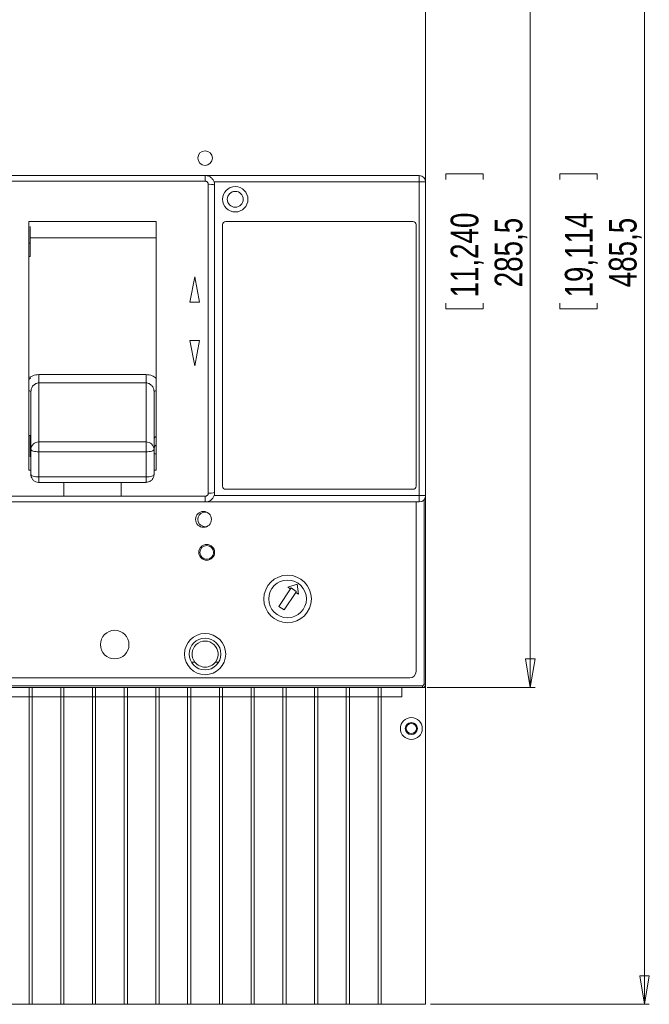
# Model space of a CAD drawing. Header units: millimetres. Extents: x 0 to 1189, y 0 to 841.
# Tile 7 of 16: x 534 to 666, y 427 to 634. Entities that reach past the tile are written whole.
import ezdxf

# ---------------------------------------------------------------- set-up
doc = ezdxf.new("R2010")
doc.units = ezdxf.units.MM
doc.styles.add('SLDTEXTSTYLE0', font='TXT', dxfattribs={"width": 0.75})
doc.dimstyles.new('SLDDIMSTYLE1', dxfattribs={"dimtxt": 5.820833, "dimasz": 6, "dimexe": 0, "dimexo": 0.0625, "dimgap": 1.455208, "dimtad": 2, "dimdec": 1, "dimlfac": 1.5, "dimrnd": 1e-09, "dimzin": 12, "dimdsep": 46, "dimtxsty": 'SLDTEXTSTYLE0', "dimblk1": 'CLOSED', "dimblk2": 'CLOSED', "dimsah": 1, "dimcen": 0.09, "dimadec": 0, "dimazin": 0, "dimtfac": 1, "dimtdec": 1, "dimtofl": 0, "dimtmove": 0, "dimatfit": 3, "dimldrblk": 'CLOSED', "dimfxl": 0, "dimtolj": 1, "dimtzin": 12, "dimarcsym": 0})

# ---------------------------------------------------------------- blocks, each defined once
blk = doc.blocks.new('_CLOSED')
at = {"color": 0, "linetype": 'ByBlock', "lineweight": -2}
for p, q in [((-1, 0.166667), (0, 0)), ((-1, 0.166667), (-1, -0.166667)), ((0, 0), (-1, -0.166667)), ((0, 0), (-1, 0))]:
    blk.add_line(p, q, dxfattribs=at)
blk = doc.blocks.new('*D6')
at = {"color": 7, "linetype": 'Continuous', "lineweight": 0}
for p, q in [((620.19, 683.77), (642.19, 683.77)), ((641.19, 493.44), (641.19, 683.77)), ((623.41, 601.45), (631.26, 601.45)), ((623.41, 601.45), (623.41, 600.27)), ((631.26, 601.45), (631.26, 600.27)), ((623.41, 573.09), (623.41, 574.27)), ((631.26, 573.09), (631.26, 574.27)), ((623.41, 573.09), (631.26, 573.09)), ((619.52, 493.44), (642.19, 493.44))]:
    blk.add_line(p, q, dxfattribs=at)
at = {"color": 7, "linetype": 'Continuous', "lineweight": 0, "xscale": 6, "yscale": 6}
for p, rotation in [((641.19, 683.77, 4.04), 90.0000000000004), ((641.19, 493.44, 4.04), 270.0000000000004)]:
    blk.add_blockref('_CLOSED', p, dxfattribs=dict(at, rotation=rotation))
at = {"color": 7, "linetype": 'Continuous', "lineweight": 0, "char_height": 5.821, "attachment_point": 1, "rotation": 90, "style": 'SLDTEXTSTYLE0'}
for s, insert in [('11,240', (624.45, 575.45)), ('285,5', (633.69, 577.6))]:
    blk.add_mtext(s, dxfattribs=dict(at, insert=insert))
blk = doc.blocks.new('*D7')
at = {"color": 7, "linetype": 'Continuous', "lineweight": 0}
for p, q in [((620.19, 750.44), (666.19, 750.44)), ((665.19, 750.44), (665.19, 426.77)), ((647.41, 601.45), (655.26, 601.45)), ((647.41, 601.45), (647.41, 600.27)), ((655.26, 601.45), (655.26, 600.27)), ((647.41, 573.09), (647.41, 574.27)), ((655.26, 573.09), (655.26, 574.27)), ((647.41, 573.09), (655.26, 573.09)), ((620.19, 426.77), (666.19, 426.77))]:
    blk.add_line(p, q, dxfattribs=at)
at = {"color": 7, "linetype": 'Continuous', "lineweight": 0, "xscale": 6, "yscale": 6}
for p, rotation in [((665.19, 750.44, 4.04), 90.0000000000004), ((665.19, 426.77, 4.04), 270.0000000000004)]:
    blk.add_blockref('_CLOSED', p, dxfattribs=dict(at, rotation=rotation))
at = {"color": 7, "linetype": 'Continuous', "lineweight": 0, "char_height": 5.821, "attachment_point": 1, "rotation": 90, "style": 'SLDTEXTSTYLE0'}
for s, insert in [('19,114', (648.45, 575.45)), ('485,5', (657.69, 577.6))]:
    blk.add_mtext(s, dxfattribs=dict(at, insert=insert))

msp = doc.modelspace()

# ---------------------------------------------------------------- linework, layer by layer
at = {"color": 7, "linetype": 'Continuous', "lineweight": 15}
for p, q in [((619.1892, 599.7729), (619.1892, 683.7729)), ((525.5225, 601.1063), (572.8558, 601.1063)), ((572.8558, 599.9174), (572.8558, 601.1063)), ((572.8558, 601.1063), (617.8558, 601.1063)), ((617.8558, 599.7729), (617.8558, 601.1063)), ((572.8558, 599.9174), (525.5225, 599.9174)), ((573.5225, 534.298), (573.5225, 599.2478)), ((617.8558, 599.7729), (574.7415, 599.7729)), ((574.8558, 599.1063), (574.8558, 534.4396)), ((617.8558, 533.7729), (617.8558, 599.7729)), ((617.8558, 599.7729), (619.1892, 599.7729)), ((619.1892, 599.7729), (619.1892, 533.7729)), ((535.7892, 591.4396), (562.5892, 591.4396)), ((535.7892, 591.4396), (535.7892, 539.1063)), ((536.1225, 586.873), (536.1225, 590.4073)), ((562.5892, 591.4396), (562.5892, 539.1063)), ((576.5225, 590.7729), (576.5225, 535.7729)), ((616.5225, 591.4396), (577.1892, 591.4396)), ((617.1892, 535.7729), (617.1892, 590.7729)), ((536.1225, 586.873), (535.7892, 586.873)), ((562.5892, 588.0242), (536.1225, 588.0242)), ((536.1225, 586.873), (536.1225, 584.109)), ((535.7892, 584.109), (536.1225, 584.109)), ((570.6625, 579.7729), (569.6625, 574.4396)), ((571.6625, 574.4396), (570.6625, 579.7729)), ((569.6625, 574.4396), (571.6625, 574.4396)), ((571.6625, 566.4396), (569.6625, 566.4396)), ((569.6625, 566.4396), (570.6625, 561.1063)), ((570.6625, 561.1063), (571.6625, 566.4396)), ((537.9225, 559.2404), (560.4558, 559.2404)), ((536.1628, 558.4947), (535.7892, 558.1808)), ((536.1628, 558.4947), (536.0438, 558.6678)), ((537.9225, 557.4813), (537.9225, 545.058)), ((560.4558, 557.4813), (537.9225, 557.4813)), ((560.4558, 557.4813), (560.4558, 545.058)), ((536.2558, 555.6432), (536.2558, 543.524)), ((562.1225, 555.6432), (562.1225, 543.524)), ((536.1225, 546.4368), (535.7892, 546.4368)), ((536.1225, 546.4368), (536.1225, 541.9263)), ((536.2558, 545.7321), (536.188, 545.8759)), ((537.9225, 545.058), (537.9225, 542.9948)), ((537.9225, 545.058), (560.4558, 545.058)), ((560.4558, 545.058), (560.4558, 542.9948)), ((562.1225, 545.7321), (562.1904, 545.8759)), ((562.2494, 546.0011), (562.5892, 546.2155)), ((536.2558, 543.9477), (536.1225, 544.0252)), ((536.2558, 543.524), (536.2558, 538.2276)), ((537.9225, 542.9948), (560.4558, 542.9948)), ((537.9225, 537.6985), (537.9225, 542.9948)), ((560.4558, 542.9948), (560.4558, 537.6985)), ((562.2689, 543.9659), (562.1225, 543.8988)), ((562.1225, 543.524), (562.1225, 538.2276)), ((562.1544, 544.1219), (562.5892, 544.4367)), ((562.1544, 544.1219), (562.2689, 543.9659)), ((536.2558, 542.5673), (536.1225, 542.5673)), ((562.5892, 542.5673), (562.1225, 542.5673)), ((535.7892, 539.1063), (536.2558, 539.1063)), ((562.1225, 539.1063), (562.5892, 539.1063)), ((560.4558, 537.6985), (537.9225, 537.6985)), ((537.9225, 537.6985), (537.9225, 536.561)), ((537.9225, 536.561), (560.4558, 536.561)), ((543.1892, 536.561), (543.1892, 533.6396)), ((555.1892, 533.6396), (555.1892, 536.561)), ((560.4558, 536.561), (560.4558, 537.6985)), ((577.1892, 535.1063), (616.5225, 535.1063)), ((525.5225, 533.6284), (572.8558, 533.6284)), ((572.8558, 532.4396), (525.5225, 532.4396)), ((543.1892, 533.6396), (555.1892, 533.6396)), ((572.8558, 532.4396), (572.8558, 533.6284)), ((617.8558, 532.4396), (572.8558, 532.4396)), ((574.7415, 533.7729), (617.8558, 533.7729)), ((617.1892, 532.4396), (617.1892, 496.7729)), ((617.8558, 533.7729), (617.8558, 532.4396)), ((617.8558, 533.7729), (619.1892, 533.7729)), ((618.8558, 494.1063), (618.8558, 532.891)), ((619.1892, 533.7729), (619.1892, 494.1063)), ((590.776, 514.1567), (588.3548, 510.4508)), ((592.2032, 515.1223), (590.2179, 514.5213)), ((590.2179, 514.5213), (590.776, 514.1567)), ((590.776, 514.1567), (590.9073, 514.3576)), ((590.9073, 514.3576), (592.0235, 513.6284)), ((592.4503, 513.0628), (592.2032, 515.1223)), ((589.4711, 509.7216), (591.8922, 513.4274)), ((592.0235, 513.6284), (591.8922, 513.4274)), ((591.8922, 513.4274), (592.4503, 513.0628)), ((588.3548, 510.4508), (589.4711, 509.7216)), ((570.6894, 498.7729), (569.9691, 498.7729)), ((575.7426, 498.7729), (575.0222, 498.7729)), ((615.8558, 495.4396), (482.5225, 495.4396)), ((479.8558, 493.7729), (618.5225, 493.7729)), ((618.5225, 493.4396), (479.8558, 493.4396)), ((535.8558, 493.4396), (535.8558, 426.7729)), ((536.5225, 493.4396), (536.5225, 426.7729)), ((542.5225, 493.4396), (542.5225, 426.7729)), ((543.1892, 493.4396), (543.1892, 426.7729)), ((549.1892, 493.4396), (549.1892, 426.7729)), ((549.8558, 493.4396), (549.8558, 426.7729)), ((555.8558, 493.4396), (555.8558, 426.7729)), ((556.5225, 493.4396), (556.5225, 426.7729)), ((562.5225, 493.4396), (562.5225, 426.7729)), ((563.1892, 493.4396), (563.1892, 426.7729)), ((569.1892, 493.4396), (569.1892, 426.7729)), ((569.8558, 493.4396), (569.8558, 426.7729)), ((575.8558, 493.4396), (575.8558, 426.7729)), ((576.5225, 493.4396), (576.5225, 426.7729)), ((582.5225, 493.4396), (582.5225, 426.7729)), ((583.1892, 493.4396), (583.1892, 426.7729)), ((589.1892, 493.4396), (589.1892, 426.7729)), ((589.8558, 493.4396), (589.8558, 426.7729)), ((595.8558, 493.4396), (595.8558, 426.7729)), ((596.5225, 493.4396), (596.5225, 426.7729)), ((602.5225, 493.4396), (602.5225, 426.7729)), ((603.1892, 493.4396), (603.1892, 426.7729)), ((609.1892, 493.4396), (609.1892, 426.7729)), ((609.8558, 493.4396), (609.8558, 426.7729)), ((614.1892, 493.4396), (614.1892, 491.4396)), ((618.5225, 493.4396), (618.5225, 493.7729)), ((619.1892, 493.4396), (618.5225, 493.4396)), ((618.5225, 493.4396), (619.1892, 493.4396)), ((619.1892, 494.1063), (618.8558, 494.1063)), ((619.1892, 493.4396), (619.1892, 494.1063)), ((619.1892, 493.4396), (619.1892, 426.7729)), ((614.1892, 491.4396), (484.8558, 491.4396)), ((535.8558, 426.7729), (529.8558, 426.7729)), ((535.8558, 426.7729), (536.5225, 426.7729)), ((542.5225, 426.7729), (536.5225, 426.7729)), ((542.5225, 426.7729), (543.1892, 426.7729)), ((549.1892, 426.7729), (543.1892, 426.7729)), ((549.1892, 426.7729), (549.8558, 426.7729)), ((555.8558, 426.7729), (549.8558, 426.7729)), ((555.8558, 426.7729), (556.5225, 426.7729)), ((562.5225, 426.7729), (556.5225, 426.7729)), ((562.5225, 426.7729), (563.1892, 426.7729)), ((569.1892, 426.7729), (563.1892, 426.7729)), ((569.1892, 426.7729), (569.8558, 426.7729)), ((575.8558, 426.7729), (569.8558, 426.7729)), ((575.8558, 426.7729), (576.5225, 426.7729)), ((582.5225, 426.7729), (576.5225, 426.7729)), ((582.5225, 426.7729), (583.1892, 426.7729)), ((589.1892, 426.7729), (583.1892, 426.7729)), ((589.1892, 426.7729), (589.8558, 426.7729)), ((595.8558, 426.7729), (589.8558, 426.7729)), ((595.8558, 426.7729), (596.5225, 426.7729)), ((602.5225, 426.7729), (596.5225, 426.7729)), ((602.5225, 426.7729), (603.1892, 426.7729)), ((609.1892, 426.7729), (603.1892, 426.7729)), ((609.1892, 426.7729), (609.8558, 426.7729)), ((619.1892, 426.7729), (609.8558, 426.7729))]:
    msp.add_line(p, q, dxfattribs=at)
at = {"color": 7, "linetype": 'Continuous', "lineweight": 15, "flags": 128}
for points in [[(536.2558, 543.524), (536.2879, 543.4208), (536.3827, 543.3215), (536.5367, 543.23), (536.744, 543.1498), (536.9966, 543.084), (537.2847, 543.0351), (537.5974, 543.005), (537.9225, 542.9948)], [(562.1225, 543.524), (562.0905, 543.4208), (561.9956, 543.3215), (561.8416, 543.23), (561.6343, 543.1498), (561.3818, 543.084), (561.0936, 543.0351), (560.781, 543.005), (560.4558, 542.9948)], [(536.2558, 538.2276), (536.2879, 538.1244), (536.3827, 538.0251), (536.5367, 537.9336), (536.744, 537.8535), (536.9966, 537.7876), (537.2847, 537.7387), (537.5974, 537.7086), (537.9225, 537.6985)], [(562.1225, 538.2276), (562.0905, 538.1244), (561.9956, 538.0251), (561.8416, 537.9336), (561.6343, 537.8535), (561.3818, 537.7876), (561.0936, 537.7387), (560.781, 537.7086), (560.4558, 537.6985)]]:
    msp.add_lwpolyline(points, dxfattribs=at)
at = {"color": 7, "linetype": 'Continuous', "lineweight": 15}
for centre, radius in [((572.8558, 604.7729), 1.5333), ((579.1892, 596.1063), 2.6667), ((579.1892, 596.1063), 1.6667), ((572.5225, 528.7729), 1.6667), ((573.1892, 521.8396), 1.6667), ((573.1892, 521.8396), 1.4454), ((590.1892, 512.0396), 5), ((590.1892, 512.0396), 3.9667), ((553.8558, 502.4396), 3), ((572.8558, 500.4396), 4.3333), ((572.8558, 500.4396), 3.3333), ((616.1892, 484.7729), 2.3), ((616.1892, 484.7729), 1.2667), ((616.1892, 484.7729), 1.0667)]:
    msp.add_circle(centre, radius, dxfattribs=at)
for centre, radius, start, end in [((617.8558, 599.7729), 1.3333, 0, 90), ((573.8521, 596.0025), 3.2621, 72.078872, 95.798597), ((577.1892, 590.7729), 0.6667, 90, 180), ((616.5225, 590.7729), 0.6667, 0, 90), ((537.8588, 543.4548), 1.6045, 87.725315, 177.529337), ((560.5195, 543.4548), 1.6045, 2.470663, 92.274685), ((573.852, 537.5441), 3.2628, 264.204078, 287.918454), ((577.1892, 535.7729), 0.6667, 180, 270), ((616.5225, 535.7729), 0.6667, 270, 0), ((617.8558, 533.7729), 1.3333, 270, 0), ((572.8558, 528.7729), 1.5333, 72.019284, 287.980718), ((572.8558, 500.4396), 2.7333, 322.428131, 217.571869), ((572.8558, 500.4396), 2.7333, 217.571869, 322.428131), ((615.8558, 496.7729), 1.3333, 270, 0), ((618.5225, 494.1063), 0.6667, 270, 0), ((618.5225, 494.1063), 0.3333, 270, 0)]:
    msp.add_arc(centre, radius, start, end, dxfattribs=at)
for points, knots in [([(572.8558, 601.1063), (572.9995, 601.097), (573.3676, 601.0734), (573.9291, 600.8378), (574.4407, 600.3858), (574.7889, 599.7841), (574.8335, 599.3321), (574.8558, 599.1063)], [0, 0, 0, 0, 0.13758969, 0.35251386, 0.56829425, 0.78426406, 1, 1, 1, 1]), ([(573.5225, 599.2478), (573.5151, 599.3234), (573.5002, 599.4746), (573.3843, 599.6759), (573.2139, 599.8274), (573.0265, 599.9064), (572.9037, 599.9143), (572.8558, 599.9174)], [0, 0, 0, 0, 0.21668889, 0.43319613, 0.64885722, 0.86305091, 1, 1, 1, 1]), ([(536.0438, 558.6678), (536.2431, 558.7871), (536.8146, 559.1292), (537.4856, 559.1966), (537.9225, 559.2404)], [0, 0, 0, 0, 0.34878559, 1, 1, 1, 1]), ([(537.9225, 557.4813), (537.9225, 557.568), (537.9225, 557.7414), (537.9225, 558.1787), (537.9225, 558.6944), (537.9225, 559.0584), (537.9225, 559.2404)], [0, 0, 0, 0, 0.25000207, 0.50000177, 0.75000048, 1, 1, 1, 1]), ([(560.4558, 557.4813), (560.4558, 557.568), (560.4558, 557.7414), (560.4558, 558.1787), (560.4558, 558.6944), (560.4558, 559.0584), (560.4558, 559.2404)], [0, 0, 0, 0, 0.25000207, 0.50000177, 0.75000048, 1, 1, 1, 1]), ([(560.4558, 559.2404), (560.8963, 559.2), (561.6897, 559.1272), (562.3122, 558.6428), (562.5892, 558.4273)], [0, 0, 0, 0, 0.555089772, 1, 1, 1, 1]), ([(537.9225, 557.4813), (537.8087, 557.4735), (537.5796, 557.4577), (537.2603, 557.3385), (536.9667, 557.1565), (536.6352, 556.8399), (536.3267, 556.3299), (536.2794, 555.872), (536.2558, 555.6432)], [0, 0, 0, 0, 0.12438134, 0.25028076, 0.368638, 0.50087328, 0.75060707, 1, 1, 1, 1]), ([(562.1225, 555.6432), (562.0989, 555.872), (562.0517, 556.3299), (561.7431, 556.8399), (561.4117, 557.1565), (561.1181, 557.3384), (560.7987, 557.4577), (560.5697, 557.4735), (560.4558, 557.4813)], [0, 0, 0, 0, 0.24939295, 0.49912675, 0.63134914, 0.74971947, 0.87560743, 1, 1, 1, 1]), ([(536.2558, 555.6432), (536.2337, 555.6891), (536.1907, 555.7782), (535.9202, 555.8478), (535.7892, 555.8815)], [0, 0, 0, 0, 0.51532283, 1, 1, 1, 1]), ([(562.1225, 555.6432), (562.1447, 555.6891), (562.1876, 555.7782), (562.4581, 555.8478), (562.5892, 555.8815)], [0, 0, 0, 0, 0.51532283, 1, 1, 1, 1]), ([(536.2743, 538.1851), (536.2701, 538.1382), (536.2486, 537.8972), (536.4098, 537.4686), (536.7559, 536.982), (537.2658, 536.6703), (537.6851, 536.5326), (537.9019, 536.5678), (537.9224, 536.5711)], [0, 0, 0, 0, 0.05484587, 0.28222514, 0.51227946, 0.74342551, 0.97575527, 1, 1, 1, 1]), ([(560.4558, 536.5832), (560.5422, 536.5786), (560.8221, 536.5637), (561.2886, 536.7494), (561.7479, 537.1179), (562.0054, 537.5665), (562.114, 537.9414), (562.1127, 538.1451), (562.1122, 538.2273)], [0, 0, 0, 0, 0.09906096, 0.32095439, 0.55647366, 0.76635218, 0.90571169, 1, 1, 1, 1]), ([(574.8558, 534.4396), (574.8457, 534.2884), (574.8204, 533.9134), (574.5766, 533.3501), (574.1241, 532.8467), (573.5271, 532.5053), (573.0797, 532.4615), (572.8558, 532.4396)], [0, 0, 0, 0, 0.14482393, 0.35932221, 0.57294212, 0.78634482, 1, 1, 1, 1]), ([(572.8558, 533.6284), (572.9305, 533.6358), (573.0798, 533.6505), (573.2789, 533.765), (573.4296, 533.9336), (573.5107, 534.1219), (573.5191, 534.2474), (573.5225, 534.298)], [0, 0, 0, 0, 0.212698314, 0.425565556, 0.639306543, 0.854517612, 1, 1, 1, 1])]:
    msp.add_open_spline(points, degree=3, knots=knots, dxfattribs=at)

# ---------------------------------------------------------------- dimensions: what is measured, and where the dimension line sits
at = {"color": 7, "linetype": 'Continuous', "lineweight": 0}
for base, p1, p2, picture, middle in [((665.1892, 426.7729), (619.1892, 750.4396), (619.1892, 426.7729), '*D7', (665.1892, 587.2687)), ((641.1892, 683.7729), (618.5225, 493.4396), (619.1892, 683.7729), '*D6', (641.1892, 587.2687))]:
    dim = msp.add_linear_dim(base=base, p1=p1, p2=p2, angle=90, dimstyle='SLDDIMSTYLE1', dxfattribs=at)
    dim.commit()
    dim.dimension.update_dxf_attribs({"geometry": picture, "text_midpoint": middle, "dimtype": 160})

doc.saveas('drawing.dxf')
